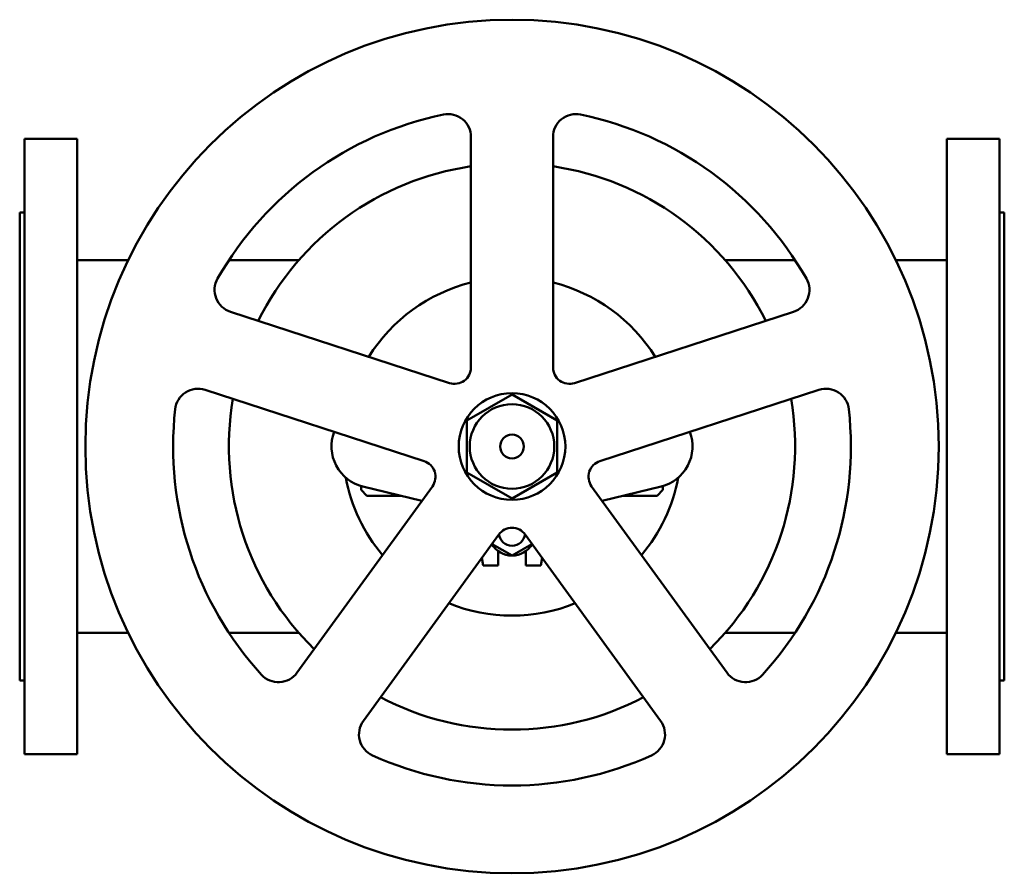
# Model space of a CAD drawing. Header units: millimetres. Extents: x 0 to 600, y -260 to 260.
import ezdxf

# ---------------------------------------------------------------- set-up
doc = ezdxf.new("R2010")
doc.units = ezdxf.units.MM
doc.layers.add('AM_0', color=7, linetype='Continuous', lineweight=30)

msp = doc.modelspace()

# ---------------------------------------------------------------- linework, layer by layer
at = {"layer": 'AM_0', "color": 7, "linetype": 'Continuous', "lineweight": 50}
for p, q in [((35, 187.5), (3, 187.5)), ((3, 187.5), (3, -187.5)), ((35, -187.5), (35, 187.5)), ((275, 188.51), (275, 48.17)), ((325, 48.17), (325, 188.51)), ((597, 187.5), (565, 187.5)), ((565, -187.5), (565, 187.5)), ((597, -187.5), (597, 187.5)), ((3, 142.5), (0, 142.5)), ((0, -142.5), (0, 142.5)), ((600, 142.5), (597, 142.5)), ((600, 142.5), (600, -142.5)), ((66.08, 113.5), (35, 113.5)), ((170.1, 113.5), (127.49, 113.5)), ((472.51, 113.5), (429.9, 113.5)), ((565, 113.5), (533.92, 113.5)), ((261.91, 38.66), (128.44, 82.03)), ((471.56, 82.03), (338.09, 38.66)), ((112.99, 34.48), (246.46, -8.89)), ((300, 31.75), (272.5, 15.88)), ((327.5, 15.88), (300, 31.75)), ((353.54, -8.89), (487.01, 34.48)), ((272.5, 15.88), (272.5, -15.88)), ((327.5, -15.88), (327.5, 15.88)), ((272.5, -15.88), (300, -31.75)), ((300, -31.75), (327.5, -15.88)), ((251.46, -24.28), (168.97, -137.81)), ((208, -24), (208, -26.46)), ((208, -26.46), (211.54, -30)), ((209.12, -24.3), (245.11, -33.01)), ((211.54, -30), (232.67, -30)), ((431.03, -137.81), (348.54, -24.28)), ((354.89, -33.01), (390.88, -24.3)), ((367.33, -30), (388.46, -30)), ((388.46, -30), (392, -26.46)), ((392, -26.46), (392, -24)), ((209.42, -167.2), (291.91, -53.67)), ((308.09, -53.67), (390.58, -167.2)), ((288, -59.43), (288, -59.05)), ((300, -66.36), (288, -59.43)), ((312, -59.43), (300, -66.36)), ((312, -59.05), (312, -59.43)), ((291.5, -72.5), (291.5, -63.62)), ((308.5, -63.62), (308.5, -72.5)), ((281.66, -67.78), (282.5, -72.5)), ((317.5, -72.5), (318.34, -67.78)), ((282.5, -72.5), (291.5, -72.5)), ((308.5, -72.5), (317.5, -72.5)), ((35, -113.5), (66.08, -113.5)), ((127.49, -113.5), (170.1, -113.5)), ((429.9, -113.5), (472.51, -113.5)), ((533.92, -113.5), (565, -113.5)), ((0, -142.5), (3, -142.5)), ((597, -142.5), (600, -142.5)), ((3, -187.5), (35, -187.5)), ((565, -187.5), (597, -187.5))]:
    msp.add_line(p, q, dxfattribs=at)
for radius in [260, 32.5, 25.78, 7.25]:
    msp.add_circle((300, 0), radius, dxfattribs=at)
for centre, radius, start, end in [((300, 0), 206.5, 101.68889, 150.31111), ((261, 188.51), 14, 0, 101.68889), ((339, 188.51), 14, 78.31111, 180), ((300, 0), 206.5, 29.68889, 78.31111), ((300, 0), 172.5, 98.33308, 153.66692), ((300, 0), 172.5, 26.33308, 81.66692), ((132.77, 95.34), 14, 150.31111, 252), ((467.23, 95.34), 14, 288, 29.68889), ((300, 0), 103, 104.04704, 147.95296), ((300, 0), 103, 32.04704, 75.95296), ((265, 48.17), 10, 252, 0), ((335, 48.17), 10, 180, 288), ((108.67, 21.16), 14, 72, 173.68889), ((491.33, 21.16), 14, 6.31111, 108), ((300, 0), 172.5, 170.33308, 225.66692), ((300, 0), 172.5, 314.33308, 9.66692), ((300, 0), 206.5, 173.68889, 222.31111), ((300, 0), 206.5, 317.68889, 6.31111), ((215, 0), 25, 159.09628, 256.39104), ((385, 0), 25, 283.60896, 20.90372), ((243.37, -18.4), 10, 324, 72), ((356.63, -18.4), 10, 108, 216), ((300, 0), 103, 190.63903, 219.95296), ((300, 0), 103, 320.04704, 349.36097), ((300, -59.55), 10, 36, 144), ((300, -52.5), 8, 186.94965, 353.05035), ((300, -52.5), 14, 209.26131, 330.73869), ((300, 0), 103, 248.04704, 291.95296), ((157.65, -129.58), 14, 222.31111, 324), ((442.35, -129.58), 14, 216, 317.68889), ((300, 0), 172.5, 242.33308, 297.66692), ((220.75, -175.43), 14, 144, 245.68889), ((379.25, -175.43), 14, 294.31111, 36), ((300, 0), 206.5, 245.68889, 294.31111)]:
    msp.add_arc(centre, radius, start, end, dxfattribs=at)

doc.saveas('drawing.dxf')
